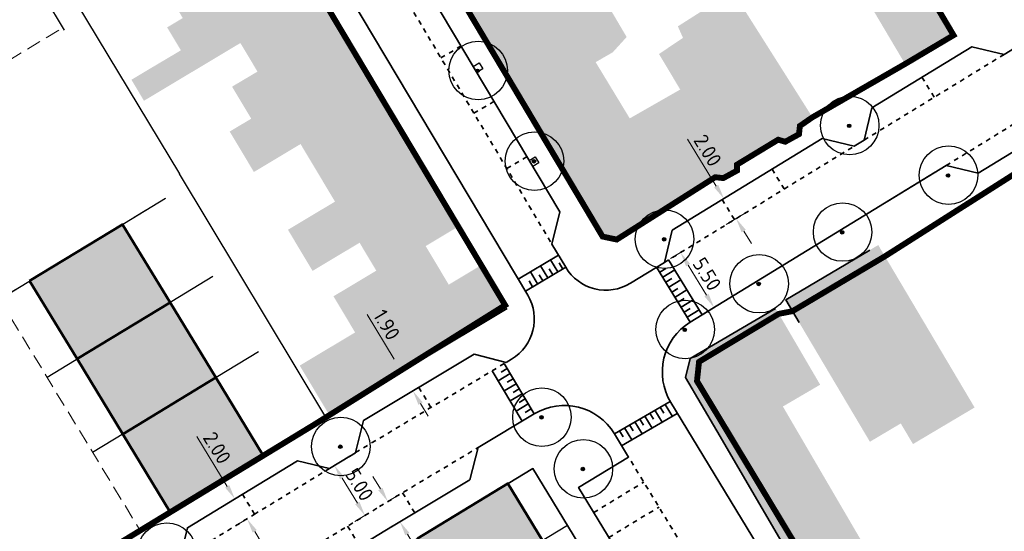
# Model space of a CAD drawing. Header units: metres. Extents: x 133860 to 134314, y 432787 to 433419.
# Tile 20 of 25: x 134073 to 134157, y 433206 to 433249. Entities that reach past the tile are written whole.
import ezdxf

# ---------------------------------------------------------------- set-up
doc = ezdxf.new("R2010")
doc.units = ezdxf.units.M
for name, pattern in [('ACAD_ISO02W100', [15, 12, -3]), ('DASHED2', [0.375, 0.25, -0.125]), ('XX-HIDDEN', [4, 2, -2])]:
    doc.linetypes.add(name, pattern=pattern)
doc.layers.get('DEFPOINTS').update_dxf_attribs({"color": 201, "lineweight": 0})
for name, color, linetype, lineweight in [('B-WE-GR-BOOM-S', 90, 'Continuous', 25), ('B-WE-KG-WERKGRENS-G', 7, 'XX-WERKGRENS', 35), ('N-XX-VH-KANTOPSLUITING_ACHTERKANTBAND-G', 50, 'Continuous', 35), ('N-XX-VH-MATERIAALGRENS-G', 7, 'XX-HIDDEN', 35), ('svp_beb_bebouwing', 1, 'Continuous', 53), ('svp_uitg_uitgeefbaar', 32, 'DASHED2', 18), ('X-XX-AL-M', 7, 'Continuous', 18)]:
    doc.layers.add(name, color=color, linetype=linetype, lineweight=lineweight)
doc.layers.add('B-XX-AL-ARC-bebouwing', color=254, linetype='Continuous')
doc.layers.add('svp_beb_arc bebouwing', color=253, linetype='Continuous')
doc.layers.add('X-XX-AL-HULPLIJNEN', color=211, linetype='Continuous', plot=False)
doc.styles.add('NLCS-ISO-M500-T25', font='NLCS-ISO.ttf', dxfattribs={"height": 1.25})
doc.linetypes.add('XX-WERKGRENS', pattern='A,0,[137,NLCS.SHX,S=0.5,R=0,X=0,Y=0],-30', length=30)
doc.dimstyles.new('NLCS-M500-T25-PIJL_L2_H1', dxfattribs={"dimscale": 0.5, "dimtxt": 2.5, "dimasz": 2.5, "dimexe": 2, "dimexo": 2, "dimgap": 0.7, "dimtad": 1, "dimzin": 0, "dimdsep": 46, "dimtxsty": 'NLCS-ISO-M500-T25', "dimcen": 2.5, "dimdle": 2, "dimclrd": 256, "dimclre": 256, "dimclrt": 7, "dimadec": 1, "dimazin": 0, "dimtfac": 1, "dimtdec": 3, "dimtofl": 0, "dimtmove": 0, "dimatfit": 3, "dimfxl": 2, "dimfxlon": 1, "dimtfillclr": 256, "dimtolj": 1, "dimtzin": 0, "dimlwd": -1, "dimlwe": -1, "dimarcsym": 0})

# ---------------------------------------------------------------- blocks, each defined once
blk = doc.blocks.new('SGR-BOOM_KROON-SO')
at = {"ltscale": 0.1}
h = blk.add_hatch(color=256, dxfattribs=at)
edge = h.paths.add_edge_path()
edge.add_arc((0, 0), 0.15, 0, 360)
for radius in [2.5, 0.045]:
    blk.add_circle((0.04, 0.02), radius)
blk.add_circle((0, 0), 0.15, dxfattribs=at)
blk = doc.blocks.new('*D216')
at = {"layer": 'DEFPOINTS', "color": 0, "transparency": 16777216}
for p in [(134104.892, 433218.849), (134106.756, 433217.75), (134105.868, 433217.218)]:
    blk.add_point(p, dxfattribs=at)
at = {"layer": 'X-XX-AL-M', "transparency": 16777216}
for p, q in [((134105.139, 433220.453), (134102.854, 433224.272)), ((134105.75, 433219.362), (134106.638, 433219.894)), ((134106.726, 433217.732), (134107.614, 433218.263)), ((134107.398, 433216.677), (134108.04, 433215.604))]:
    blk.add_line(p, q, dxfattribs=at)
for points in [[(134105.317, 433220.56), (134104.96, 433220.346), (134105.78, 433219.38)], [(134107.577, 433216.784), (134107.219, 433216.57), (134106.756, 433217.75)]]:
    blk.add_solid(points, dxfattribs=at)
at = {"layer": 'X-XX-AL-M', "color": 7, "transparency": 16777216, "insert": (134104.512, 433223.399), "char_height": 1.25, "attachment_point": 5, "rotation": 300.89404, "style": 'NLCS-ISO-M500-T25'}
blk.add_mtext('\\A1;1.90', dxfattribs=at)
blk = doc.blocks.new('*D217')
at = {"layer": 'DEFPOINTS', "color": 0, "transparency": 16777216}
for p in [(134091.547, 433208.538), (134092.587, 433206.83), (134092.588, 433206.831)]:
    blk.add_point(p, dxfattribs=at)
at = {"layer": 'X-XX-AL-M', "transparency": 16777216}
for p, q in [((134090.894, 433209.605), (134088.299, 433213.859)), ((134091.545, 433208.537), (134090.692, 433208.017)), ((134092.587, 433206.83), (134091.733, 433206.309)), ((134093.238, 433205.763), (134093.889, 433204.696))]:
    blk.add_line(p, q, dxfattribs=at)
for points in [[(134091.072, 433209.713), (134090.717, 433209.496), (134091.545, 433208.537)], [(134093.416, 433205.871), (134093.06, 433205.654), (134092.587, 433206.83)]]:
    blk.add_solid(points, dxfattribs=at)
at = {"layer": 'X-XX-AL-M', "color": 7, "transparency": 16777216, "insert": (134090.03, 433212.894), "char_height": 1.25, "attachment_point": 5, "rotation": 301.38277, "style": 'NLCS-ISO-M500-T25'}
blk.add_mtext('\\A1;2.00', dxfattribs=at)
blk = doc.blocks.new('*D218')
at = {"layer": 'DEFPOINTS', "color": 0, "transparency": 16777216}
for p in [(134100.493, 433211.652), (134102.656, 433207.115), (134103.096, 433207.384)]:
    blk.add_point(p, dxfattribs=at)
at = {"layer": 'X-XX-AL-M', "transparency": 16777216}
for p, q in [((134100.052, 433211.384), (134099.198, 433210.863)), ((134100.703, 433210.317), (134102.005, 433208.182)), ((134102.656, 433207.115), (134101.802, 433206.594))]:
    blk.add_line(p, q, dxfattribs=at)
for points in [[(134100.881, 433210.425), (134100.525, 433210.208), (134100.052, 433211.384)], [(134102.183, 433208.291), (134101.827, 433208.074), (134102.656, 433207.115)]]:
    blk.add_solid(points, dxfattribs=at)
at = {"layer": 'X-XX-AL-M', "color": 7, "transparency": 16777216, "insert": (134102.186, 433209.757), "char_height": 1.25, "attachment_point": 5, "rotation": 301.38277, "style": 'NLCS-ISO-M500-T25'}
blk.add_mtext('\\A1;5.00', dxfattribs=at)
blk = doc.blocks.new('*D219')
at = {"layer": 'DEFPOINTS', "color": 0, "transparency": 16777216}
for p in [(134104.607, 433208.306), (134105.634, 433206.59), (134105.639, 433206.593)]:
    blk.add_point(p, dxfattribs=at)
at = {"layer": 'X-XX-AL-M', "transparency": 16777216}
for p, q in [((134103.97, 433209.382), (134103.328, 433210.455)), ((134104.612, 433208.309), (134105.47, 433208.823)), ((134105.639, 433206.593), (134106.497, 433207.107)), ((134106.281, 433205.521), (134108.694, 433201.487))]:
    blk.add_line(p, q, dxfattribs=at)
for points in [[(134104.149, 433209.489), (134103.791, 433209.275), (134104.612, 433208.309)], [(134106.459, 433205.628), (134106.102, 433205.414), (134105.639, 433206.593)]]:
    blk.add_solid(points, dxfattribs=at)
at = {"layer": 'X-XX-AL-M', "color": 7, "transparency": 16777216, "insert": (134108.645, 433203.468), "char_height": 1.25, "attachment_point": 5, "rotation": 300.89404, "style": 'NLCS-ISO-M500-T25'}
blk.add_mtext('\\A1;2.00', dxfattribs=at)
blk = doc.blocks.new('*D220')
at = {"layer": 'DEFPOINTS', "color": 0, "transparency": 16777216}
for p in [(134129.945, 433229.773), (134132.468, 433224.869), (134132.81, 433225.078)]:
    blk.add_point(p, dxfattribs=at)
at = {"layer": 'X-XX-AL-M', "transparency": 16777216}
for p, q in [((134129.604, 433229.565), (134128.75, 433229.044)), ((134130.255, 433228.498), (134131.817, 433225.936)), ((134132.468, 433224.869), (134131.614, 433224.349))]:
    blk.add_line(p, q, dxfattribs=at)
for points in [[(134130.433, 433228.606), (134130.077, 433228.389), (134129.604, 433229.565)], [(134131.995, 433226.045), (134131.639, 433225.828), (134132.468, 433224.869)]]:
    blk.add_solid(points, dxfattribs=at)
at = {"layer": 'X-XX-AL-M', "color": 7, "transparency": 16777216, "insert": (134131.869, 433227.725), "char_height": 1.25, "attachment_point": 5, "rotation": 301.38188, "style": 'NLCS-ISO-M500-T25'}
blk.add_mtext('\\A1;5.50', dxfattribs=at)
blk = doc.blocks.new('*D221')
at = {"layer": 'DEFPOINTS', "color": 0, "transparency": 16777216}
for p in [(134135.289, 433235.39), (134133.301, 433234.172), (134136.333, 433233.684)]:
    blk.add_point(p, dxfattribs=at)
at = {"layer": 'X-XX-AL-M', "transparency": 16777216}
for p, q in [((134132.648, 433235.239), (134130.194, 433239.247)), ((134134.154, 433234.695), (134132.448, 433233.65)), ((134135.198, 433232.989), (134133.492, 433231.945)), ((134134.998, 433231.401), (134135.65, 433230.335))]:
    blk.add_line(p, q, dxfattribs=at)
for points in [[(134132.826, 433235.347), (134132.47, 433235.13), (134133.301, 433234.172)], [(134135.175, 433231.51), (134134.82, 433231.292), (134134.345, 433232.467)]]:
    blk.add_solid(points, dxfattribs=at)
at = {"layer": 'X-XX-AL-M', "color": 7, "transparency": 16777216, "insert": (134131.926, 433238.285), "char_height": 1.25, "attachment_point": 5, "rotation": 301.47864, "style": 'NLCS-ISO-M500-T25'}
blk.add_mtext('\\A1;2.00', dxfattribs=at)

msp = doc.modelspace()

# ---------------------------------------------------------------- hatches: boundary and pattern name
at = {"layer": 'B-XX-AL-ARC-bebouwing'}
h = msp.add_hatch(color=256, dxfattribs=at)
h.dxf.hatch_style = 1
h.paths.add_polyline_path([(134095.283, 433257.719), (134085.833, 433252.122), (134085.645, 433252.009), (134087.097, 433249.584), (134085.765, 433248.787), (134086.938, 433246.827), (134097.91, 433253.328)])
h = msp.add_hatch(color=256, dxfattribs=at)
h.dxf.hatch_style = 1
h.paths.add_polyline_path([(134151.542, 433257.417), (134144.342, 433253.147), (134146.208, 433250), (134148.779, 433245.664), (134152.916, 433248.117), (134151.8, 433250), (134151.403, 433250.669), (134154.466, 433252.485)])
h = msp.add_hatch(color=256, dxfattribs=at)
h.dxf.hatch_style = 1
h.paths.add_polyline_path([(134123.71, 433252.261), (134121.293, 433256.368), (134117.38, 433254.019), (134111.334, 433250.421), (134111.585, 433250), (134113.732, 433246.396), (134122.792, 433251.721)])
h = msp.add_hatch(color=256, dxfattribs=at)
h.dxf.hatch_style = 1
h.paths.add_polyline_path([(134100.423, 433249.127), (134099.901, 433250), (134097.91, 433253.328), (134086.938, 433246.827), (134084.517, 433245.392), (134082.714, 433244.314), (134083.785, 433242.523), (134088.003, 433245.047), (134092.019, 433247.45), (134093.478, 433245.012)])
h = msp.add_hatch(color=256, dxfattribs=at)
h.dxf.hatch_style = 1
h.paths.add_polyline_path([(134125.002, 433247.965), (134122.792, 433251.721), (134113.732, 433246.396), (134116.199, 433242.256), (134122.356, 433245.816), (134123.82, 433246.663)])
h = msp.add_hatch(color=256, dxfattribs=at)
h.dxf.hatch_style = 1
h.paths.add_polyline_path([(134135.238, 433250), (134134.064, 433251.854), (134131.146, 433250), (134129.375, 433248.875), (134129.811, 433247.891), (134135.969, 433238.006), (134137.939, 433239.2), (134138.546, 433239.024), (134139.721, 433239.669), (134139.795, 433240.371), (134140.868, 433241.112)])
h = msp.add_hatch(color=256, dxfattribs=at)
h.dxf.hatch_style = 1
h.paths.add_polyline_path([(134103.033, 433244.765), (134100.423, 433249.127), (134093.478, 433245.012), (134091.308, 433243.726), (134092.943, 433240.992), (134091.108, 433239.894), (134091.989, 433238.421)])
h = msp.add_hatch(color=256, dxfattribs=at)
h.dxf.hatch_style = 1
h.paths.add_polyline_path([(134129.811, 433247.891), (134127.763, 433246.513), (134129.577, 433243.482), (134127.271, 433242.163), (134131.431, 433235.281), (134132.558, 433235.995), (134133.261, 433235.921), (134134.437, 433236.567), (134134.418, 433237.066), (134135.969, 433238.006)])
h = msp.add_hatch(color=256, dxfattribs=at)
h.dxf.hatch_style = 1
h.paths.add_polyline_path([(134122.356, 433245.816), (134116.199, 433242.256), (134118.587, 433238.246), (134124.743, 433241.882)])
h = msp.add_hatch(color=256, dxfattribs=at)
h.dxf.hatch_style = 1
h.paths.add_polyline_path([(134105.561, 433240.54), (134103.033, 433244.765), (134091.989, 433238.421), (134093.173, 433236.442), (134097.158, 433238.826), (134098.587, 433236.437)])
h = msp.add_hatch(color=256, dxfattribs=at)
h.dxf.hatch_style = 1
h.paths.add_polyline_path([(134127.271, 433242.163), (134125.268, 433241.017), (134124.743, 433241.882), (134118.587, 433238.246), (134122.024, 433232.479), (134122.947, 433230.929), (134124.156, 433230.674), (134131.431, 433235.281)])
h = msp.add_hatch(color=256, dxfattribs=at)
h.dxf.hatch_style = 1
h.paths.add_polyline_path([(134108.035, 433236.404), (134105.561, 433240.54), (134098.587, 433236.437), (134100.098, 433233.912), (134096.08, 433231.509), (134097.097, 433229.809)])
h = msp.add_hatch(color=256, dxfattribs=at)
h.dxf.hatch_style = 1
h.paths.add_polyline_path([(134108.035, 433236.404), (134097.097, 433229.809), (134098.18, 433227.999), (134102.197, 433230.402), (134103.624, 433228.017), (134104.015, 433228.111), (134104.082, 433228), (134107.719, 433230.323), (134107.842, 433230.118), (134110.754, 433231.86)])
h = msp.add_hatch(color=256, dxfattribs=at)
h.dxf.hatch_style = 1
h.paths.add_polyline_path([(134113.527, 433226.907), (134112.582, 433228.484), (134109.811, 433226.826), (134107.842, 433230.118), (134107.719, 433230.323), (134104.082, 433228), (134108.192, 433220.823), (134114.8, 433224.777)])
h = msp.add_hatch(color=256, dxfattribs=at)
h.dxf.hatch_style = 1
h.paths.add_polyline_path([(134146.541, 433230.113), (134146.487, 433230.204), (134142.638, 433227.92), (134150.734, 433213.974), (134154.715, 433216.337)])
h = msp.add_hatch(color=256, dxfattribs=at)
h.dxf.hatch_style = 1
h.paths.add_polyline_path([(134104.082, 433228), (134104.015, 433228.111), (134103.624, 433228.017), (134099.969, 433225.83), (134101.815, 433222.745), (134097.086, 433219.915), (134099.613, 433215.691), (134108.192, 433220.823)])
h = msp.add_hatch(color=256, dxfattribs=at)
h.dxf.hatch_style = 1
h.paths.add_polyline_path([(134142.638, 433227.92), (134138.59, 433225.518), (134145.774, 433213.412), (134148.408, 433214.975), (134149.453, 433213.214), (134150.734, 433213.974)])
h = msp.add_hatch(color=256, dxfattribs=at)
h.dxf.hatch_style = 1
h.paths.add_polyline_path([(134137.721, 433224.793), (134130.419, 433220.525), (134130.031, 433218.905), (134132.696, 433214.347), (134135.885, 433216.131), (134136.406, 433215.288), (134138.344, 433216.421), (134141.527, 433218.282)])
h = msp.add_hatch(color=256, dxfattribs=at)
h.dxf.hatch_style = 1
h.paths.add_polyline_path([(134138.344, 433216.421), (134136.406, 433215.288), (134135.885, 433216.131), (134132.696, 433214.347), (134140.64, 433200.757), (134145.754, 433203.746)])
at = {"layer": 'svp_beb_arc bebouwing'}
h = msp.add_hatch(color=256, dxfattribs=at)
h.dxf.hatch_style = 1
h.paths.add_polyline_path([(134074.018, 433227.142), (134081.958, 433231.971), (134086.011, 433225.306), (134078.07, 433220.478)])
h = msp.add_hatch(color=256, dxfattribs=at)
h.dxf.hatch_style = 1
h.paths.add_polyline_path([(134089.913, 433218.901), (134081.967, 433214.069), (134078.07, 433220.478), (134086.016, 433225.309)])
h = msp.add_hatch(color=256, dxfattribs=at)
h.dxf.hatch_style = 1
h.paths.add_polyline_path([(134081.973, 433214.073), (134089.913, 433218.901), (134093.966, 433212.237), (134086.025, 433207.408)])
h = msp.add_hatch(color=256, dxfattribs=at)
h.dxf.hatch_style = 1
h.paths.add_polyline_path([(134107.155, 433205.163), (134114.845, 433209.839), (134117.806, 433204.969), (134110.116, 433200.293)])

# ---------------------------------------------------------------- linework, layer by layer
for points in [[(134112.411, 433245.771), (134112.722, 433245.256), (134112.21, 433244.946), (134111.898, 433245.46), (134112.411, 433245.771)], [(134117.204, 433237.726), (134117.514, 433237.212), (134117.003, 433236.901), (134116.691, 433237.416), (134117.204, 433237.726)]]:
    msp.add_lwpolyline(points, close=True)
at = {"layer": 'B-WE-KG-WERKGRENS-G', "linetype": 'ACAD_ISO02W100', "ltscale": 0.2, "const_width": 0.5, "flags": 128}
msp.add_lwpolyline([(133876.119, 433170.393), (133877.601, 433171.792), (133886.823, 433158.862), (133877.946, 433152.192), (133905.866, 433113.146), (133909.714, 433104.864), (133925.215, 433080.405), (133929.948, 433077.023), (133960.91, 433027.75), (133993.38, 433046.759), (134012.691, 433058.563), (134011.841, 433058.277), (134028.125, 433067.541), (134027.375, 433068.849), (134030.06, 433070.532), (134094.013, 432964.89), (134091.108, 432963.131), (134090.481, 432964.163), (134087.559, 432962.387), (134088.413, 432961.012), (134077.63, 432949.53), (134078.824, 432947.621), (134057.722, 432935.011), (134066.81, 432919.871), (134071.968, 432925.868), (134089.993, 432936.255), (134089.828, 432936.526), (134105.835, 432946.078), (134108.265, 432945.632), (134160.348, 432859.973), (134159.989, 432857.745), (134144.013, 432847.922), (134143.712, 432847.181), (134143.712, 432847.181), (134125.745, 432836.425), (134112.574, 432828.259), (134111.172, 432829.463), (134106.776, 432825.214), (134107.813, 432824.152), (134105.604, 432821.255), (134122.744, 432796.236), (134123.883, 432796.885), (134132.076, 432787.735), (134133.141, 432788.699), (134135.653, 432790.291), (134137.641, 432790.089), (134146.495, 432795.532), (134128.036, 432825.414), (134167.744, 432849.325), (134181.483, 432826.755), (134184.931, 432828.731), (134220.703, 432851.248), (134220.703, 432851.248), (134208.544, 432870.966), (134243.719, 432892.344), (134244.801, 432892.868), (134244.702, 432893.039), (134255.087, 432899.603), (134259.849, 432891.768), (134259.849, 432891.768), (134271.831, 432873.596), (134283.708, 432881.402), (134278.548, 432889.497), (134289.255, 432898.638), (134237.086, 432958.184), (134236.053, 432957.231), (134176.814, 433055.649), (134176.596, 433057.613), (134184.443, 433067.451, 0.285341), (134187.793, 433121.123), (134182.407, 433130.652), (134178.658, 433139.514), (134131.008, 433218.593), (134131.184, 433220.239), (134137.991, 433224.332), (134139.16, 433224.558), (134147.057, 433229.244), (134167.516, 433242.252), (134166.906, 433244.94), (134170.758, 433255.827), (134123.531, 433334.918), (134124.125, 433338.316), (134075.594, 433418.255), (134070.69, 433410.108), (134069.726, 433406.115), (134069.585, 433403.493), (134070.514, 433401.991), (134066.97, 433398.118), (134064.196, 433396.052), (134062.557, 433394.861), (134060.862, 433393.544), (134055.746, 433389.219), (134055.62, 433385.638), (134058.821, 433380.453), (134060.176, 433379.677), (134062.477, 433377.628), (134068.493, 433367.239), (134069.718, 433365.583), (134086.166, 433375.661), (134113.988, 433328.809), (134115.761, 433329.788), (134133.828, 433299.857), (134113.768, 433287.824), (134123.045, 433272.178), (134143.074, 433284.053), (134158.161, 433259.191), (134156.58, 433253.71), (134151.403, 433250.669), (134152.916, 433248.117), (134148.779, 433245.664), (134140.868, 433241.112), (134139.795, 433240.371), (134139.721, 433239.669), (134138.546, 433239.024), (134137.939, 433239.2), (134134.418, 433237.066), (134134.437, 433236.567), (134133.261, 433235.921), (134132.558, 433235.995), (134124.156, 433230.674), (134122.947, 433230.929), (134039.96, 433370.22), (134031.347, 433363.971), (134032.232, 433363.571), (134040.705, 433349.507), (134042.959, 433345.177), (134114.625, 433225.07), (134098.399, 433214.922), (134061.859, 433192.69), (134003.35, 433289.641), (133957.003, 433230.386), (133980.382, 433193.5), (133998.156, 433204.411), (133997.717, 433205.125), (134013.217, 433214.905), (134015.369, 433211.187), (133999.827, 433201.688), (134005.138, 433193.038), (134004.433, 433192.603), (134019.821, 433167.873), (133994.289, 433152.336), (133995.197, 433150.879), (133992.315, 433149.042), (133992.402, 433147.598), (133991.415, 433146.979), (133990.828, 433147.269), (133989.676, 433146.546), (133989.631, 433146.146), (133988.275, 433144.923), (133987.514, 433145.298), (133982.75, 433142.305), (133982.554, 433141.37), (133981.416, 433140.645), (133980.772, 433140.986), (133979.607, 433140.244), (133979.409, 433139.299), (133978.245, 433138.557), (133976.957, 433139.297), (133965.146, 433131.906), (133957.722, 433143.515), (133955.914, 433146.774), (133942.349, 433138.295), (133913.168, 433179.354), (133897.868, 433168.512), (133890.989, 433178.624), (133890.167, 433179.801), (133900.911, 433193.564), (133895.27, 433198.414), (133910.184, 433217.825), (133900.154, 433225.259), (133864.317, 433180.57), (133864.317, 433180.57), (133875.618, 433170.924)], format="xyb", dxfattribs=at)
at = {"layer": 'N-XX-VH-KANTOPSLUITING_ACHTERKANTBAND-G'}
for p, q in [((134088.291, 433273.37), (134116.553, 433225.934)), ((134157.228, 433246.478), (134160.328, 433248.376)), ((134119.182, 433229.336), (134115.745, 433227.289)), ((134119.122, 433227.904), (134118.507, 433228.935)), ((134119.551, 433228.16), (134119.244, 433228.675)), ((134131.46, 433224.251), (134128.588, 433228.942)), ((134119.796, 433228.305), (134116.359, 433226.258)), ((134117.403, 433226.88), (134116.789, 433227.911)), ((134117.833, 433227.136), (134117.526, 433227.652)), ((134118.263, 433227.392), (134117.648, 433228.423)), ((134118.692, 433227.648), (134118.385, 433228.163)), ((134127.826, 433227.889), (134128.337, 433228.202)), ((134128.087, 433227.462), (134129.11, 433228.089)), ((134116.974, 433226.624), (134116.667, 433227.14)), ((134128.348, 433227.036), (134128.86, 433227.349)), ((134128.609, 433226.61), (134129.632, 433227.236)), ((134128.87, 433226.183), (134129.382, 433226.496)), ((134129.131, 433225.757), (134130.155, 433226.383)), ((134129.392, 433225.33), (134129.904, 433225.644)), ((134129.653, 433224.904), (134130.677, 433225.531)), ((134099.319, 433215.514), (134114.8, 433224.777)), ((134129.914, 433224.478), (134130.426, 433224.791)), ((134130.176, 433224.051), (134131.199, 433224.678)), ((134114.727, 433220.188), (134115.17, 433220.454)), ((134116.088, 433215.176), (134113.521, 433219.467)), ((134114.035, 433218.609), (134115.064, 433219.225)), ((134114.293, 433219.346), (134114.808, 433219.654)), ((134114.806, 433218.488), (134115.321, 433218.796)), ((134114.548, 433217.751), (134115.578, 433218.367)), ((134115.32, 433217.63), (134115.835, 433217.938)), ((134115.062, 433216.893), (134116.091, 433217.509)), ((134115.833, 433216.772), (134116.348, 433217.08)), ((134128.775, 433216.763), (134159.56, 433166.138)), ((134115.575, 433216.035), (134116.605, 433216.651)), ((134116.347, 433215.914), (134116.861, 433216.222)), ((134126.988, 433215.853), (134127.299, 433215.341)), ((134127.42, 433216.104), (134128.044, 433215.078)), ((134127.853, 433216.354), (134128.165, 433215.842)), ((134128.286, 433216.605), (134128.91, 433215.579)), ((134124.559, 433213.061), (134129.321, 433215.817)), ((134125.689, 433215.102), (134126.313, 433214.076)), ((134126.122, 433215.352), (134126.434, 433214.84)), ((134126.555, 433215.603), (134127.178, 433214.577)), ((134124.39, 433214.35), (134124.702, 433213.838)), ((134124.823, 433214.601), (134125.447, 433213.575)), ((134125.256, 433214.851), (134125.568, 433214.339)), ((134101.326, 433212.161), (134101.859, 433212.48))]:
    msp.add_line(p, q, dxfattribs=at)
at = {"layer": 'N-XX-VH-KANTOPSLUITING_ACHTERKANTBAND-G', "ltscale": 0.3}
for points in [[(134118.616, 433230.286), (134119.31, 433233.028), (134103.705, 433259.221), (134094.333, 433274.952)], [(134157.228, 433246.478), (134154.478, 433247.139), (134145.949, 433241.917), (134145.288, 433239.167)], [(134152.279, 433236.998), (134155.029, 433236.337), (134163.557, 433241.559), (134164.193, 433244.367)], [(134128.231, 433228.723), (134128.893, 433231.473), (134141.685, 433239.306), (134144.435, 433238.645)], [(134144.435, 433238.645), (134145.288, 433239.167)], [(134147.307, 433233.954), (134152.279, 433236.998)], [(134131.384, 433224.205), (134151.352, 433236.431)], [(134139.729, 433223.598), (134138.59, 433225.518), (134145.768, 433229.777)], [(134127.565, 433228.315), (134130.437, 433223.625), (134131.964, 433224.56)], [(134137.721, 433224.793), (134130.419, 433220.525), (134130.031, 433218.905), (134132.696, 433214.347), (134140.639, 433200.757), (134146.348, 433191.347), (134151.484, 433182.686), (134153.277, 433179.637)], [(134101.855, 433212.487), (134102.544, 433215.23), (134111.984, 433220.878), (134114.727, 433220.188)], [(134104.916, 433206.161), (134111.622, 433210.173), (134112.311, 433212.916), (134117.118, 433215.793), (134114.551, 433220.083)], [(134135.558, 433195.022), (134131.286, 433192.425), (134120.895, 433209.513), (134125.167, 433212.111), (134123.958, 433214.1), (134128.72, 433216.856)], [(134083.452, 433205.853), (134083.464, 433205.833), (134091.176, 433210.538), (134099.323, 433215.507)], [(134086.826, 433203.316), (134087.491, 433206.065), (134092.165, 433208.916), (134096.882, 433211.793), (134099.631, 433211.127)], [(134099.631, 433211.127), (134101.354, 433212.178)], [(134070.098, 433179.587), (134068.747, 433181.808), (134116.981, 433211.138)], [(134070.017, 433140.113), (134075.05, 433131.836), (134140.866, 433171.858), (134116.981, 433211.138)], [(134094.77, 433202.305), (134097.505, 433201.63), (134104.999, 433206.202)]]:
    msp.add_lwpolyline(points, dxfattribs=at)
msp.add_lwpolyline([(134118.616, 433230.286), (134119.796, 433228.305, 0.41776), (134125.321, 433226.941), (134128.231, 433228.723)], format="xyb", dxfattribs=at)
at = {"layer": 'N-XX-VH-KANTOPSLUITING_ACHTERKANTBAND-G'}
for centre, radius, start, end in [((134113.116, 433223.886), 4, 300.89404, 30.78588), ((134133.048, 433219.361), 5, 121.47864, 211.3031), ((134119.685, 433211.502), 5, 31.3031, 120.89404)]:
    msp.add_arc(centre, radius, start, end, dxfattribs=at)
at = {"layer": 'N-XX-VH-MATERIAALGRENS-G', "ltscale": 0.2}
for p, q in [((134091.683, 433275.492), (134118.616, 433230.286)), ((134110.865, 433247.203), (134109.147, 433246.18)), ((134150.213, 433244.528), (134151.258, 433242.822)), ((134113.68, 433242.478), (134111.962, 433241.455)), ((134116.495, 433237.753), (134114.777, 433236.73)), ((134137.421, 433236.695), (134138.465, 433234.99)), ((134133.157, 433234.084), (134134.201, 433232.379)), ((134101.855, 433212.487), (134114.727, 433220.188)), ((134107.264, 433218.054), (134108.291, 433216.337)), ((134103.889, 433207.877), (134112.311, 433212.916)), ((134122.194, 433207.377), (134126.466, 433209.975)), ((134092.187, 433208.929), (134093.228, 433207.221)), ((134105.875, 433209.065), (134106.902, 433207.349)), ((134095.811, 433202.94), (134103.958, 433207.909)), ((134123.493, 433205.241), (134127.765, 433207.839)), ((134101.174, 433206.211), (134102.2, 433204.495))]:
    msp.add_line(p, q, dxfattribs=at)
for points in [[(134145.288, 433239.167), (134157.228, 433246.478)], [(134128.231, 433228.723), (134144.435, 433238.645)], [(134135.558, 433195.022), (134125.167, 433212.111)], [(134086.826, 433203.316), (134093.207, 433207.208), (134099.631, 433211.127)]]:
    msp.add_lwpolyline(points, dxfattribs=at)
msp.add_lwpolyline([(134152.279, 433236.998), (134163.2, 433243.685, 0.026203), (134164.193, 433244.367, 0.02548)], format="xyb", dxfattribs=at)
at = {"layer": 'svp_beb_bebouwing', "flags": 128}
for points in [[(134074.018, 433227.142), (134081.958, 433231.971), (134086.011, 433225.306), (134078.07, 433220.478), (134074.018, 433227.142)], [(134089.913, 433218.901), (134081.967, 433214.069), (134078.07, 433220.478), (134086.016, 433225.309), (134089.913, 433218.901)], [(134081.973, 433214.073), (134089.913, 433218.901), (134093.966, 433212.237), (134086.025, 433207.408), (134081.973, 433214.073)], [(134107.155, 433205.163), (134114.845, 433209.839), (134117.806, 433204.969), (134110.116, 433200.293), (134107.155, 433205.163)]]:
    msp.add_lwpolyline(points, close=True, dxfattribs=at)
at = {"layer": 'svp_uitg_uitgeefbaar', "color": 32, "ltscale": 5}
for p, q in [((134062.624, 433240.11), (134076.918, 433248.802)), ((134085.627, 433234.201), (134071.454, 433225.583)), ((134071.454, 433225.583), (134083.455, 433205.848)), ((134097.636, 433214.451), (134083.464, 433205.833))]:
    msp.add_line(p, q, dxfattribs=at)
msp.add_lwpolyline([(134116.981, 433211.138), (134140.866, 433171.858), (134092.632, 433142.528), (134068.747, 433181.808)], close=True, dxfattribs=at)
at = {"layer": 'X-XX-AL-HULPLIJNEN'}
for p, q in [((134077.004, 433248.555), (134049.604, 433294.04)), ((134078.054, 433250.792), (134086.808, 433236.27)), ((134099.323, 433215.507), (134086.808, 433236.27)), ((134071.454, 433225.583), (134085.627, 433234.201)), ((134075.507, 433218.919), (134089.679, 433227.537)), ((134079.404, 433212.511), (134093.576, 433221.129)), ((134119.942, 433206.268), (134101.186, 433194.863))]:
    msp.add_line(p, q, dxfattribs=at)

# ---------------------------------------------------------------- block references
at = {"layer": 'B-WE-GR-BOOM-S', "linetype": 'Continuous'}
for p in [(134112.278, 433245.079, 0.498), (134144.008, 433240.385, 0.686), (134117.092, 433237.355, 0.547), (134152.448, 433236.145, 0.547), (134143.404, 433231.296, 0.552), (134128.202, 433230.696, 2.111), (134136.279, 433226.884, 0.595), (134129.964, 433222.97, 0.604), (134117.731, 433215.498, 0.657), (134100.552, 433212.992, 1.315), (134121.267, 433211.081, 0.657), (134085.706, 433203.962, 1.315)]:
    msp.add_blockref('SGR-BOOM_KROON-SO', p, dxfattribs=at)

# ---------------------------------------------------------------- dimensions: what is measured, and where the dimension line sits
at = {"layer": 'X-XX-AL-M'}
for p1, p2, distance, picture, middle in [((134136.333, 433233.684), (134135.289, 433235.39), 2.331, '*D221', (134131.926, 433238.285)), ((134129.945, 433229.773), (134132.81, 433225.078), -0.4, '*D220', (134131.869, 433227.725)), ((134100.493, 433211.652), (134103.096, 433207.384), -0.516, '*D218', (134102.186, 433209.757)), ((134104.607, 433208.306), (134105.634, 433206.59), 0.006, '*D219', (134108.645, 433203.468))]:
    dim = msp.add_aligned_dim(p1=p1, p2=p2, distance=distance, dimstyle='NLCS-M500-T25-PIJL_L2_H1', dxfattribs=at)
    dim.commit()
    dim.dimension.update_dxf_attribs({"geometry": picture, "text_midpoint": middle})
for base, p1, p2, angle, picture, middle in [((134106.756, 433217.75), (134104.892, 433218.849), (134105.868, 433217.218), 300.89404, '*D216', (134103.675, 433222.899)), ((134092.587, 433206.83), (134091.547, 433208.538), (134092.588, 433206.831), 301.38277, '*D217', (134089.197, 433212.387))]:
    dim = msp.add_linear_dim(base=base, p1=p1, p2=p2, angle=angle, dimstyle='NLCS-M500-T25-PIJL_L2_H1', dxfattribs=at)
    dim.commit()
    dim.dimension.update_dxf_attribs({"geometry": picture, "text_midpoint": middle, "dimtype": 161})

doc.saveas('drawing.dxf')
